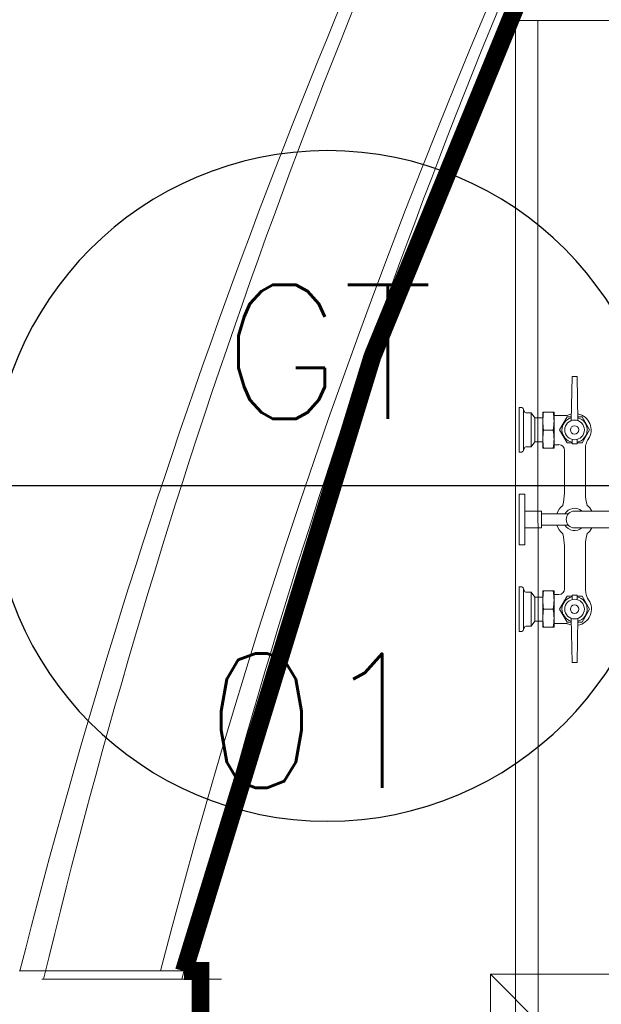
# Model space of a CAD drawing. Header units: millimetres. Extents: x -750 to 57307, y -2234 to 18901.
# Tile 35 of 102: x 13565 to 14215, y 12141 to 13242. Entities that reach past the tile are written whole.
import ezdxf
from ezdxf.enums import TextEntityAlignment as Align

# ---------------------------------------------------------------- set-up
doc = ezdxf.new("R2010")
doc.units = ezdxf.units.MM
doc.header["$MEASUREMENT"] = 0
doc.linetypes.add('DASHED', pattern=[19.05, 12.7, -6.35])
doc.linetypes.add('HIDDEN', pattern=[0.375, 0.25, -0.125])
for name, color, linetype, lineweight, true_color in [('FLOOR RAISE', 4, 'DASHED', 0, 0x00ffff), ('GREY SCALE', 9, 'Continuous', 0, 0x808080), ('GREYSCALE', 9, 'Continuous', 0, 0x808080)]:
    doc.layers.add(name, color=color, linetype=linetype, lineweight=lineweight, true_color=true_color)
doc.layers.add('PLUMBING-DW-EQP-TAG', color=7, linetype='Continuous')
doc.styles.add('Romans', font='Romans.shx')
doc.styles.get("Standard").update_dxf_attribs({"font": 'arial.ttf'})

# ---------------------------------------------------------------- blocks, each defined once
blk = doc.blocks.new('FLOOR PLAN')
at = {"layer": 'GREYSCALE'}
for p, q in [((14861, 13241.4), (14119.2, 13241.3)), ((14119.2, 13241.3), (14119.2, 12032.3)), ((14144.3, 12032.3), (14144.2, 13241.3)), ((14182.3, 12842.9), (14181.5, 12793.6)), ((14182.3, 12842.9), (14188.1, 12842.9)), ((14188.1, 12842.9), (14188.9, 12793.6)), ((14125.2, 12808.4), (14123.2, 12808.4)), ((14123.2, 12758.3), (14123.2, 12808.4)), ((14128, 12806.2), (14128, 12760.5)), ((14129.2, 12803.4), (14128, 12806.2)), ((14136.7, 12802.5), (14130.6, 12802.5)), ((14136.7, 12802.5), (14140.6, 12796.7)), ((14136.7, 12764.2), (14136.7, 12802.5)), ((14162.2, 12803.2), (14149.7, 12803.2)), ((14149.7, 12803.2), (14149.7, 12783)), ((14162.2, 12762.8), (14162.2, 12803.2)), ((14162.2, 12799.3), (14176.4, 12799.4)), ((14149.7, 12796.7), (14140.6, 12796.7)), ((14140.6, 12770.1), (14140.6, 12796.6)), ((14149.7, 12783), (14149.7, 12762.8)), ((14161.4, 12783), (14150.4, 12783)), ((14136.7, 12764.2), (14130.6, 12764.2)), ((14136.7, 12764.2), (14140.6, 12770)), ((14149.7, 12770.1), (14140.6, 12770.1)), ((14162.2, 12766.7), (14167.6, 12766.7)), ((14182.3, 12772.7), (14182.3, 12767.6)), ((14188.1, 12767.6), (14182.3, 12767.6)), ((14188.1, 12772.7), (14188.1, 12767.6)), ((14125.2, 12758.3), (14123.2, 12758.3)), ((14129.2, 12763.3), (14128, 12760.4)), ((14162.2, 12762.8), (14149.7, 12762.8)), ((14173.9, 12712.4), (14173.9, 12760.5)), ((14197.3, 12712.4), (14197.3, 12760.5)), ((14197.3, 12712.4), (14197.3, 12760.5)), ((14173.9, 12738.2), (14173.9, 12711.5)), ((14123.2, 12711.3), (14123.2, 12654.9)), ((14123.2, 12711.3), (14129.5, 12711.3)), ((14129.5, 12711.3), (14129.5, 12683.1)), ((14148.3, 12692.5), (14129.5, 12692.5)), ((14148.3, 12673.7), (14148.3, 12692.5)), ((14178.2, 12689.3), (14148.3, 12689.3)), ((14689.7, 12692.5), (14185.2, 12692.5)), ((14129.5, 12683.1), (14129.5, 12654.9)), ((14178.2, 12676.8), (14148.3, 12676.8)), ((14148.3, 12673.7), (14129.5, 12673.7)), ((14689.7, 12673.7), (14185.2, 12673.7)), ((14123.2, 12654.9), (14129.5, 12654.9)), ((14173.9, 12627.6), (14173.9, 12653.9)), ((14173.9, 12605.4), (14173.9, 12653.7)), ((14197.4, 12627.6), (14197.4, 12653.9)), ((14197.4, 12605.4), (14197.4, 12653.7)), ((14125.2, 12607.9), (14123.2, 12607.9)), ((14123.2, 12607.9), (14123.2, 12557.7)), ((14128, 12559.9), (14128, 12605.7)), ((14129.2, 12602.9), (14128, 12605.7)), ((14136.8, 12601.9), (14130.6, 12601.9)), ((14136.8, 12601.9), (14140.6, 12596.1)), ((14136.8, 12563.7), (14136.8, 12601.9)), ((14162.2, 12603.1), (14149.7, 12603.1)), ((14149.7, 12582.8), (14149.7, 12603.1)), ((14162.2, 12603.1), (14162.2, 12562.6)), ((14162.2, 12599.1), (14167.6, 12599.1)), ((14182.3, 12593.4), (14182.3, 12598.6)), ((14188.1, 12598.6), (14182.3, 12598.6)), ((14188.1, 12593.4), (14188.1, 12598.6)), ((14140.6, 12596.1), (14140.6, 12569.6)), ((14149.7, 12596.1), (14140.6, 12596.1)), ((14149.7, 12562.6), (14149.7, 12582.8)), ((14161.4, 12582.8), (14150.5, 12582.8)), ((14136.8, 12563.7), (14140.6, 12569.5)), ((14149.7, 12569.5), (14140.6, 12569.5)), ((14162.2, 12566.7), (14176.4, 12566.6)), ((14182.3, 12523.3), (14181.5, 12572.5)), ((14188.1, 12523.3), (14188.9, 12572.5)), ((14125.2, 12557.7), (14123.2, 12557.7)), ((14129.2, 12562.8), (14128, 12559.9)), ((14136.8, 12563.7), (14130.6, 12563.7)), ((14162.2, 12562.6), (14149.7, 12562.6)), ((14182.3, 12523.3), (14188.1, 12523.3))]:
    blk.add_line(p, q, dxfattribs=at)
at = {"layer": 'GREYSCALE', "ltscale": 0.25}
for p, q in [((13564.4, 12178.1), (13767.6, 12178.1)), ((13565.1, 12178.1), (13766.9, 12178.1)), ((13767.6, 12178.1), (13767.8, 9019.3)), ((13589.4, 12168.8), (13790.6, 12168.8))]:
    blk.add_line(p, q, dxfattribs=at)
at = {"layer": 'GREYSCALE', "ltscale": 125}
for p, q in [((14987.7, 12174.4), (14091, 12174.4)), ((14091, 12174.4), (14091, 11277.5)), ((14091, 12174.4), (14987.7, 11277.5))]:
    blk.add_line(p, q, dxfattribs=at)
at = {"layer": 'GREYSCALE'}
for points in [[(14182.3, 12768.9), (14176.9, 12768.9), (14168.5, 12783.3), (14176.9, 12797.8), (14181.5, 12797.8)], [(14188.9, 12797.8), (14193.5, 12797.8), (14201.9, 12783.3), (14193.5, 12768.9), (14188.1, 12768.9)], [(14182.3, 12597.3), (14176.9, 12597.3), (14168.5, 12582.8), (14176.9, 12568.4), (14181.5, 12568.4)], [(14188.9, 12568.4), (14193.5, 12568.4), (14201.9, 12582.8), (14193.5, 12597.3), (14188.1, 12597.3)]]:
    blk.add_lwpolyline(points, dxfattribs=at)
for centre, radius in [((14185.2, 12783.3), 11), ((14185.2, 12783.3), 4.7), ((14185.2, 12582.8), 11), ((14185.2, 12582.8), 4.7)]:
    blk.add_circle(centre, radius, dxfattribs=at)
for centre, radius, start, end in [((21130.7, 10361.1), 7752.9, 141.70885, 166.51663), ((21130.7, 10361.1), 7602.5, 141.77328, 166.24476), ((14125.2, 12805.5), 2.96, 15.0026, 90.0026), ((14130.6, 12804), 1.53, 202.5364, 270.0026), ((14215.4, 12793.1), 65.7, 171.1464, 188.8588), ((14096.5, 12793.1), 65.7, 351.1464, 8.8588), ((14185.2, 12783.3), 14.1, 105.1515, 258.2056), ((14176.3, 12802.5), 3.13, 270.5026, 294.608), ((14185.2, 12783.2), 18.2, 101.4702, 114.608), ((14185.2, 12783.3), 14.1, 281.7996, 74.8537), ((14185.5, 12783.3), 18.2, 325.5662, 79.6236), ((14215.4, 12772.9), 65.7, 171.1464, 188.8588), ((14096.5, 12772.9), 65.7, 351.1464, 8.8588), ((14130.6, 12762.7), 1.53, 90.0026, 157.4688), ((14167.6, 12760.5), 6.27, 0.0026, 90.0026), ((14167.6, 12760.5), 6.27, 0.0026, 90.0026), ((14215.9, 12762.5), 18.6, 145.512, 186.2233), ((14125.2, 12761.3), 2.96, 270.0026, 345.0026), ((14124.5, 12712.4), 49.3, 344.3101, 0.0026), ((14246.7, 12712.4), 49.3, 180.0026, 195.953), ((14185.2, 12683), 20.7, 129.8379, 162.1597), ((14229, 12683.1), 59.2, 164.3101, 164.5238), ((14186, 12683), 20.7, 27.2556, 50.1629), ((14185.2, 12683.1), 12.5, 48.593, 150.0026), ((14185.2, 12683.1), 9.4, 90.0026, 270.0026), ((14185.2, 12683), 20.7, 197.4384, 230.3701), ((14185.2, 12683.1), 12.5, 210.0026, 311.4122), ((14229, 12683.1), 59.2, 195.6843, 195.6951), ((14124.5, 12653.7), 49.3, 0.0026, 15.6951), ((14246.7, 12653.9), 49.3, 164.2972, 180.0026), ((14186, 12683.2), 20.7, 309.6351, 332.542), ((14125.2, 12604.9), 2.96, 15.0026, 90.0026), ((14130.6, 12603.5), 1.53, 202.5364, 270.0026), ((14215.4, 12592.9), 65.7, 171.1464, 188.8588), ((14096.5, 12592.9), 65.7, 351.1464, 8.8588), ((14167.6, 12605.4), 6.27, 270.0026, 0.0026), ((14232, 12606.4), 34.6, 181.6474, 188.2226), ((14216.3, 12603.8), 18.8, 187.4342, 214.6626), ((14185.2, 12582.8), 14.1, 101.7996, 254.8537), ((14185.2, 12582.8), 14.1, 285.1515, 78.2056), ((14185.9, 12582.8), 18.2, 279.1247, 34.6626), ((14215.4, 12572.7), 65.7, 171.1464, 188.8588), ((14096.5, 12572.7), 65.7, 351.1464, 8.8588), ((14176.3, 12563.5), 3.13, 65.3972, 89.5026), ((14185.2, 12582.8), 18.2, 245.3972, 258.535), ((14125.2, 12560.7), 2.96, 270.0026, 345.0026), ((14130.6, 12562.2), 1.53, 90.0026, 157.4688)]:
    blk.add_arc(centre, radius, start, end, dxfattribs=at)
at = {"layer": 'GREYSCALE', "ltscale": 0.25}
for centre, radius, start, end in [((21162.4, 10254.8), 7837, 141.32998, 165.79348), ((21207.4, 10240.1), 7731.9, 141.9568, 165.48374)]:
    blk.add_arc(centre, radius, start, end, dxfattribs=at)
blk = doc.blocks.new('PLUMBING-EQP-TAG')
at = {"layer": 'PLUMBING-DW-EQP-TAG'}
blk.add_line((-250, 0), (250, 0), dxfattribs=at)
blk.add_circle((0, 0), 250, dxfattribs=at)
blk.add_attdef('EQP-NAME', text='', height=100, dxfattribs=at).set_placement((0, 100), align=Align.MIDDLE)
blk.add_attdef('EQP-NUM', text='', height=100, dxfattribs=at).set_placement((0, -125), align=Align.MIDDLE_CENTER)

msp = doc.modelspace()

# ---------------------------------------------------------------- linework, layer by layer
at = {"layer": 'FLOOR RAISE', "linetype": 'HIDDEN', "ltscale": 500, "const_width": 20}
msp.add_lwpolyline([(13748.5, 12178.1, -0.331806), (21062, 18073.2, 1.216889)], format="xyb", dxfattribs=at)
msp.add_lwpolyline([(13767.9, 11263.2), (13766.9, 12178.1), (13748.5, 12178.1)], dxfattribs=at)

# ---------------------------------------------------------------- block references
at = {"layer": 'GREY SCALE', "ltscale": 5}
msp.add_blockref('FLOOR PLAN', (0, 0), dxfattribs=at)
at = {"layer": 'PLUMBING-DW-EQP-TAG'}
ref = msp.add_blockref('PLUMBING-EQP-TAG', (13909, 12720.6), dxfattribs=dict(at, xscale=-1.5, yscale=1.5, zscale=1.5))
ref.add_attrib('EQP-NUM', '01', dxfattribs={"height": 150, "style": 'Romans'}).set_placement((13899.2, 12533.1), align=Align.TOP_CENTER)
ref.add_attrib('EQP-NAME', 'GT', dxfattribs={"height": 150, "style": 'Romans'}).set_placement((13909, 12870.6), align=Align.MIDDLE)

doc.saveas('drawing.dxf')
